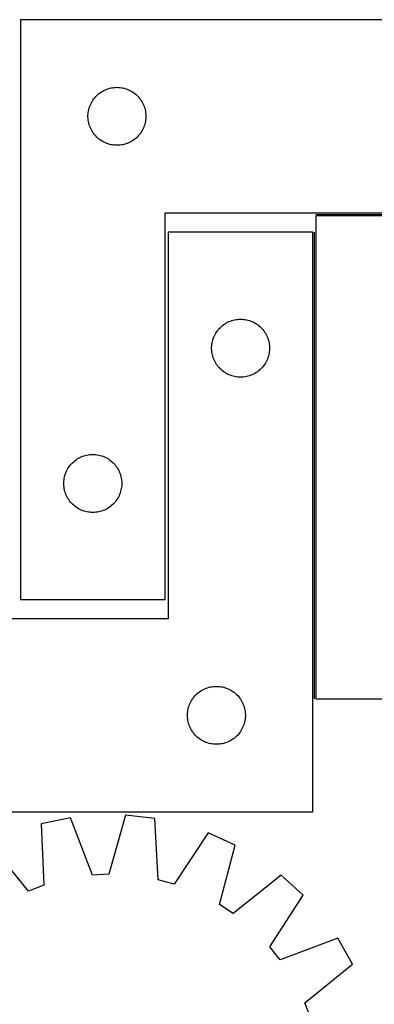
# Model space of a CAD drawing. Header units: millimetres. Extents: x 7 to 1493, y 7 to 2993.
# Tile 12 of 15: x 650 to 834, y 2479 to 2989. Entities that reach past the tile are written whole.
import ezdxf

# ---------------------------------------------------------------- set-up
doc = ezdxf.new("R2010")
doc.units = ezdxf.units.MM
doc.layers.add('COMMON', color=5, linetype='CONTINUOUS', true_color=0x0000ff)
doc.layers.add('CUT', color=7, linetype='CONTINUOUS', true_color=0x000000)

msp = doc.modelspace()

# ---------------------------------------------------------------- linework, layer by layer
at = {"layer": 'COMMON'}
for p, q in [((803.337433, 2887.766143), (900.300436, 2887.766143)), ((802.587433, 2637.016143), (802.587433, 2878.512969))]:
    msp.add_line(p, q, dxfattribs=at)
at = {"layer": 'CUT'}
for p, q in [((650.300436, 2988.516144), (650.300436, 2688.516144)), ((900.300436, 2988.516144), (650.300436, 2988.516144)), ((690.991294, 2950.277941), (691.609119, 2950.741569)), ((691.609119, 2950.741569), (692.249993, 2951.172777)), ((692.249993, 2951.172777), (692.912215, 2951.570423)), ((692.912215, 2951.570423), (693.594029, 2951.93345)), ((693.594029, 2951.93345), (694.293627, 2952.260898)), ((694.293627, 2952.260898), (695.009155, 2952.551896)), ((695.009155, 2952.551896), (695.738713, 2952.805675)), ((695.738713, 2952.805675), (696.480369, 2953.02156)), ((696.480369, 2953.02156), (697.232155, 2953.198979)), ((697.232155, 2953.198979), (697.992077, 2953.337462)), ((697.992077, 2953.337462), (698.758121, 2953.436642)), ((698.758121, 2953.436642), (699.528255, 2953.496255)), ((699.528255, 2953.496255), (700.300436, 2953.516144)), ((700.300436, 2953.516144), (701.072617, 2953.496255)), ((701.072617, 2953.496255), (701.842751, 2953.436642)), ((701.842751, 2953.436642), (702.608795, 2953.337462)), ((702.608795, 2953.337462), (703.368717, 2953.198979)), ((703.368717, 2953.198979), (704.120503, 2953.02156)), ((704.120503, 2953.02156), (704.862158, 2952.805675)), ((704.862158, 2952.805675), (705.591717, 2952.551896)), ((705.591717, 2952.551896), (706.307244, 2952.260898)), ((706.307244, 2952.260898), (707.006843, 2951.93345)), ((707.006843, 2951.93345), (707.688657, 2951.570423)), ((707.688657, 2951.570423), (708.350879, 2951.172777)), ((708.350879, 2951.172777), (708.991752, 2950.741569)), ((708.991752, 2950.741569), (709.609578, 2950.277941)), ((686.714902, 2944.87486), (687.060254, 2945.565795)), ((687.060254, 2945.565795), (687.440716, 2946.238036)), ((687.440716, 2946.238036), (687.855281, 2946.8898)), ((687.855281, 2946.8898), (688.302847, 2947.519358)), ((688.302847, 2947.519358), (688.782229, 2948.125042)), ((688.782229, 2948.125042), (689.292155, 2948.705244)), ((689.292155, 2948.705244), (689.831274, 2949.258427)), ((689.831274, 2949.258427), (690.398154, 2949.783123)), ((690.398154, 2949.783123), (690.991294, 2950.277941)), ((709.609578, 2950.277941), (710.202718, 2949.783123)), ((710.202718, 2949.783123), (710.769598, 2949.258427)), ((710.769598, 2949.258427), (711.308716, 2948.705244)), ((711.308716, 2948.705244), (711.818643, 2948.125042)), ((711.818643, 2948.125042), (712.298025, 2947.519358)), ((712.298025, 2947.519358), (712.745591, 2946.8898)), ((712.745591, 2946.8898), (713.160155, 2946.238036)), ((713.160155, 2946.238036), (713.540618, 2945.565795)), ((713.540618, 2945.565795), (713.88597, 2944.87486)), ((685.345173, 2939.673776), (685.424596, 2940.442119)), ((685.424596, 2940.442119), (685.543467, 2941.205355)), ((685.543467, 2941.205355), (685.70147, 2941.96146)), ((685.70147, 2941.96146), (685.898188, 2942.708428)), ((685.898188, 2942.708428), (686.133097, 2943.44428)), ((686.133097, 2943.44428), (686.405576, 2944.167062)), ((686.405576, 2944.167062), (686.714902, 2944.87486)), ((713.88597, 2944.87486), (714.195295, 2944.167062)), ((714.195295, 2944.167062), (714.467774, 2943.44428)), ((714.467774, 2943.44428), (714.702684, 2942.708428)), ((714.702684, 2942.708428), (714.899401, 2941.96146)), ((714.899401, 2941.96146), (715.057405, 2941.205355)), ((715.057405, 2941.205355), (715.176276, 2940.442119)), ((715.176276, 2940.442119), (715.255699, 2939.673776)), ((685.305409, 2938.902363), (685.345173, 2939.673776)), ((685.305409, 2938.129925), (685.305409, 2938.902363)), ((685.345173, 2937.358512), (685.305409, 2938.129925)), ((685.424596, 2936.590169), (685.345173, 2937.358512)), ((685.543467, 2935.826933), (685.424596, 2936.590169)), ((685.70147, 2935.070828), (685.543467, 2935.826933)), ((685.898188, 2934.323859), (685.70147, 2935.070828)), ((714.899401, 2935.070828), (714.702684, 2934.323859)), ((715.057405, 2935.826933), (714.899401, 2935.070828)), ((715.176276, 2936.590169), (715.057405, 2935.826933)), ((715.255699, 2937.358512), (715.176276, 2936.590169)), ((715.255699, 2939.673776), (715.295463, 2938.902363)), ((715.295463, 2938.129925), (715.255699, 2937.358512)), ((715.295463, 2938.902363), (715.295463, 2938.129925)), ((686.133097, 2933.588008), (685.898188, 2934.323859)), ((686.405576, 2932.865226), (686.133097, 2933.588008)), ((686.714902, 2932.157428), (686.405576, 2932.865226)), ((687.060254, 2931.466493), (686.714902, 2932.157428)), ((687.440716, 2930.794252), (687.060254, 2931.466493)), ((687.855281, 2930.142488), (687.440716, 2930.794252)), ((688.302847, 2929.51293), (687.855281, 2930.142488)), ((712.745591, 2930.142488), (712.298025, 2929.51293)), ((713.160155, 2930.794252), (712.745591, 2930.142488)), ((713.540618, 2931.466493), (713.160155, 2930.794252)), ((713.88597, 2932.157428), (713.540618, 2931.466493)), ((714.195295, 2932.865226), (713.88597, 2932.157428)), ((714.467774, 2933.588008), (714.195295, 2932.865226)), ((714.702684, 2934.323859), (714.467774, 2933.588008)), ((688.782229, 2928.907246), (688.302847, 2929.51293)), ((689.292155, 2928.327044), (688.782229, 2928.907246)), ((689.831274, 2927.773861), (689.292155, 2928.327044)), ((690.398154, 2927.249165), (689.831274, 2927.773861)), ((690.991294, 2926.754347), (690.398154, 2927.249165)), ((691.609119, 2926.290719), (690.991294, 2926.754347)), ((692.249993, 2925.859511), (691.609119, 2926.290719)), ((692.912215, 2925.461865), (692.249993, 2925.859511)), ((693.594029, 2925.098838), (692.912215, 2925.461865)), ((694.293627, 2924.77139), (693.594029, 2925.098838)), ((707.006843, 2925.098838), (706.307244, 2924.77139)), ((707.688657, 2925.461865), (707.006843, 2925.098838)), ((708.350879, 2925.859511), (707.688657, 2925.461865)), ((708.991752, 2926.290719), (708.350879, 2925.859511)), ((709.609578, 2926.754347), (708.991752, 2926.290719)), ((710.202718, 2927.249165), (709.609578, 2926.754347)), ((710.769598, 2927.773861), (710.202718, 2927.249165)), ((711.308716, 2928.327044), (710.769598, 2927.773861)), ((711.818643, 2928.907246), (711.308716, 2928.327044)), ((712.298025, 2929.51293), (711.818643, 2928.907246)), ((695.009155, 2924.480392), (694.293627, 2924.77139)), ((695.738713, 2924.226613), (695.009155, 2924.480392)), ((696.480369, 2924.010728), (695.738713, 2924.226613)), ((697.232155, 2923.833309), (696.480369, 2924.010728)), ((697.992077, 2923.694825), (697.232155, 2923.833309)), ((698.758121, 2923.595646), (697.992077, 2923.694825)), ((699.528255, 2923.536033), (698.758121, 2923.595646)), ((700.300436, 2923.516144), (699.528255, 2923.536033)), ((701.072617, 2923.536033), (700.300436, 2923.516144)), ((701.842751, 2923.595646), (701.072617, 2923.536033)), ((702.608795, 2923.694825), (701.842751, 2923.595646)), ((703.368717, 2923.833309), (702.608795, 2923.694825)), ((704.120503, 2924.010728), (703.368717, 2923.833309)), ((704.862158, 2924.226613), (704.120503, 2924.010728)), ((705.591717, 2924.480392), (704.862158, 2924.226613)), ((706.307244, 2924.77139), (705.591717, 2924.480392)), ((725.300436, 2688.516144), (725.300436, 2888.516144)), ((725.300436, 2888.516144), (900.300436, 2888.516144)), ((903.337433, 2887.016143), (803.337433, 2887.016143)), ((803.337433, 2887.016143), (803.337433, 2637.016143)), ((801.837432, 2878.512969), (726.837432, 2878.512969)), ((726.837432, 2878.512969), (726.837432, 2678.512969)), ((801.837432, 2578.512969), (801.837432, 2878.512969)), ((760.517366, 2833.018385), (761.269151, 2833.195805)), ((761.269151, 2833.195805), (762.029074, 2833.334288)), ((762.029074, 2833.334288), (762.795117, 2833.433468)), ((762.795117, 2833.433468), (763.565251, 2833.493081)), ((763.565251, 2833.493081), (764.337432, 2833.512969)), ((764.337432, 2833.512969), (765.109614, 2833.493081)), ((765.109614, 2833.493081), (765.879747, 2833.433468)), ((765.879747, 2833.433468), (766.645791, 2833.334288)), ((766.645791, 2833.334288), (767.405713, 2833.195805)), ((767.405713, 2833.195805), (768.157499, 2833.018385)), ((752.339844, 2827.516184), (752.819226, 2828.121867)), ((752.819226, 2828.121867), (753.329152, 2828.702069)), ((753.329152, 2828.702069), (753.86827, 2829.255252)), ((753.86827, 2829.255252), (754.435151, 2829.779948)), ((754.435151, 2829.779948), (755.02829, 2830.274766)), ((755.02829, 2830.274766), (755.646116, 2830.738394)), ((755.646116, 2830.738394), (756.28699, 2831.169603)), ((756.28699, 2831.169603), (756.949211, 2831.567248)), ((756.949211, 2831.567248), (757.631026, 2831.930276)), ((757.631026, 2831.930276), (758.330624, 2832.257723)), ((758.330624, 2832.257723), (759.046151, 2832.548722)), ((759.046151, 2832.548722), (759.77571, 2832.8025)), ((759.77571, 2832.8025), (760.517366, 2833.018385)), ((768.157499, 2833.018385), (768.899155, 2832.8025)), ((768.899155, 2832.8025), (769.628714, 2832.548722)), ((769.628714, 2832.548722), (770.344241, 2832.257723)), ((770.344241, 2832.257723), (771.043839, 2831.930276)), ((771.043839, 2831.930276), (771.725653, 2831.567248)), ((771.725653, 2831.567248), (772.387875, 2831.169603)), ((772.387875, 2831.169603), (773.028749, 2830.738394)), ((773.028749, 2830.738394), (773.646575, 2830.274766)), ((773.646575, 2830.274766), (774.239714, 2829.779948)), ((774.239714, 2829.779948), (774.806595, 2829.255252)), ((774.806595, 2829.255252), (775.345713, 2828.702069)), ((775.345713, 2828.702069), (775.855639, 2828.121867)), ((775.855639, 2828.121867), (776.335021, 2827.516184)), ((749.935184, 2822.705254), (750.170094, 2823.441105)), ((750.170094, 2823.441105), (750.442573, 2824.163888)), ((750.442573, 2824.163888), (750.751899, 2824.871685)), ((750.751899, 2824.871685), (751.09725, 2825.562621)), ((751.09725, 2825.562621), (751.477713, 2826.234861)), ((751.477713, 2826.234861), (751.892277, 2826.886625)), ((751.892277, 2826.886625), (752.339844, 2827.516184)), ((776.335021, 2827.516184), (776.782588, 2826.886625)), ((776.782588, 2826.886625), (777.197152, 2826.234861)), ((777.197152, 2826.234861), (777.577614, 2825.562621)), ((777.577614, 2825.562621), (777.922966, 2824.871685)), ((777.922966, 2824.871685), (778.232292, 2824.163888)), ((778.232292, 2824.163888), (778.504771, 2823.441105)), ((778.504771, 2823.441105), (778.739681, 2822.705254)), ((749.342405, 2818.899188), (749.38217, 2819.670601)), ((749.342405, 2818.126751), (749.342405, 2818.899188)), ((749.38217, 2817.355337), (749.342405, 2818.126751)), ((749.38217, 2819.670601), (749.461592, 2820.438945)), ((749.461592, 2820.438945), (749.580463, 2821.202181)), ((749.580463, 2821.202181), (749.738467, 2821.958286)), ((749.738467, 2821.958286), (749.935184, 2822.705254)), ((778.739681, 2822.705254), (778.936398, 2821.958286)), ((778.936398, 2821.958286), (779.094402, 2821.202181)), ((779.094402, 2821.202181), (779.213273, 2820.438945)), ((779.213273, 2820.438945), (779.292695, 2819.670601)), ((779.292695, 2819.670601), (779.332459, 2818.899188)), ((779.332459, 2818.126751), (779.292695, 2817.355337)), ((779.332459, 2818.899188), (779.332459, 2818.126751)), ((749.461592, 2816.586994), (749.38217, 2817.355337)), ((749.580463, 2815.823758), (749.461592, 2816.586994)), ((749.738467, 2815.067653), (749.580463, 2815.823758)), ((749.935184, 2814.320685), (749.738467, 2815.067653)), ((750.170094, 2813.584834), (749.935184, 2814.320685)), ((750.442573, 2812.862051), (750.170094, 2813.584834)), ((750.751899, 2812.154254), (750.442573, 2812.862051)), ((778.232292, 2812.862051), (777.922966, 2812.154254)), ((778.504771, 2813.584834), (778.232292, 2812.862051)), ((778.739681, 2814.320685), (778.504771, 2813.584834)), ((778.936398, 2815.067653), (778.739681, 2814.320685)), ((779.094402, 2815.823758), (778.936398, 2815.067653)), ((779.213273, 2816.586994), (779.094402, 2815.823758)), ((779.292695, 2817.355337), (779.213273, 2816.586994)), ((751.09725, 2811.463318), (750.751899, 2812.154254)), ((751.477713, 2810.791077), (751.09725, 2811.463318)), ((751.892277, 2810.139314), (751.477713, 2810.791077)), ((752.339844, 2809.509755), (751.892277, 2810.139314)), ((752.819226, 2808.904072), (752.339844, 2809.509755)), ((753.329152, 2808.323869), (752.819226, 2808.904072)), ((753.86827, 2807.770687), (753.329152, 2808.323869)), ((754.435151, 2807.24599), (753.86827, 2807.770687)), ((774.806595, 2807.770687), (774.239714, 2807.24599)), ((775.345713, 2808.323869), (774.806595, 2807.770687)), ((775.855639, 2808.904072), (775.345713, 2808.323869)), ((776.335021, 2809.509755), (775.855639, 2808.904072)), ((776.782588, 2810.139314), (776.335021, 2809.509755)), ((777.197152, 2810.791077), (776.782588, 2810.139314)), ((777.577614, 2811.463318), (777.197152, 2810.791077)), ((777.922966, 2812.154254), (777.577614, 2811.463318)), ((755.02829, 2806.751172), (754.435151, 2807.24599)), ((755.646116, 2806.287544), (755.02829, 2806.751172)), ((756.28699, 2805.856336), (755.646116, 2806.287544)), ((756.949211, 2805.458691), (756.28699, 2805.856336)), ((757.631026, 2805.095663), (756.949211, 2805.458691)), ((758.330624, 2804.768216), (757.631026, 2805.095663)), ((759.046151, 2804.477217), (758.330624, 2804.768216)), ((759.77571, 2804.223439), (759.046151, 2804.477217)), ((760.517366, 2804.007554), (759.77571, 2804.223439)), ((761.269151, 2803.830134), (760.517366, 2804.007554)), ((762.029074, 2803.691651), (761.269151, 2803.830134)), ((762.795117, 2803.592471), (762.029074, 2803.691651)), ((763.565251, 2803.532858), (762.795117, 2803.592471)), ((764.337432, 2803.512969), (763.565251, 2803.532858)), ((765.109614, 2803.532858), (764.337432, 2803.512969)), ((765.879747, 2803.592471), (765.109614, 2803.532858)), ((766.645791, 2803.691651), (765.879747, 2803.592471)), ((767.405713, 2803.830134), (766.645791, 2803.691651)), ((768.157499, 2804.007554), (767.405713, 2803.830134)), ((768.899155, 2804.223439), (768.157499, 2804.007554)), ((769.628714, 2804.477217), (768.899155, 2804.223439)), ((770.344241, 2804.768216), (769.628714, 2804.477217)), ((771.043839, 2805.095663), (770.344241, 2804.768216)), ((771.725653, 2805.458691), (771.043839, 2805.095663)), ((772.387875, 2805.856336), (771.725653, 2805.458691)), ((773.028749, 2806.287544), (772.387875, 2805.856336)), ((773.646575, 2806.751172), (773.028749, 2806.287544)), ((774.239714, 2807.24599), (773.646575, 2806.751172)), ((680.412215, 2761.570423), (681.094029, 2761.93345)), ((681.094029, 2761.93345), (681.793627, 2762.260898)), ((681.793627, 2762.260898), (682.509155, 2762.551896)), ((682.509155, 2762.551896), (683.238713, 2762.805675)), ((683.238713, 2762.805675), (683.980369, 2763.02156)), ((683.980369, 2763.02156), (684.732155, 2763.198979)), ((684.732155, 2763.198979), (685.492077, 2763.337462)), ((685.492077, 2763.337462), (686.258121, 2763.436642)), ((686.258121, 2763.436642), (687.028255, 2763.496255)), ((687.028255, 2763.496255), (687.800436, 2763.516144)), ((687.800436, 2763.516144), (688.572617, 2763.496255)), ((688.572617, 2763.496255), (689.342751, 2763.436642)), ((689.342751, 2763.436642), (690.108795, 2763.337462)), ((690.108795, 2763.337462), (690.868717, 2763.198979)), ((690.868717, 2763.198979), (691.620503, 2763.02156)), ((691.620503, 2763.02156), (692.362158, 2762.805675)), ((692.362158, 2762.805675), (693.091717, 2762.551896)), ((693.091717, 2762.551896), (693.807244, 2762.260898)), ((693.807244, 2762.260898), (694.506843, 2761.93345)), ((694.506843, 2761.93345), (695.188657, 2761.570423)), ((674.940716, 2756.238036), (675.355281, 2756.8898)), ((675.355281, 2756.8898), (675.802847, 2757.519358)), ((675.802847, 2757.519358), (676.282229, 2758.125042)), ((676.282229, 2758.125042), (676.792155, 2758.705244)), ((676.792155, 2758.705244), (677.331274, 2759.258427)), ((677.331274, 2759.258427), (677.898154, 2759.783123)), ((677.898154, 2759.783123), (678.491294, 2760.277941)), ((678.491294, 2760.277941), (679.109119, 2760.741569)), ((679.109119, 2760.741569), (679.749993, 2761.172777)), ((679.749993, 2761.172777), (680.412215, 2761.570423)), ((695.188657, 2761.570423), (695.850879, 2761.172777)), ((695.850879, 2761.172777), (696.491752, 2760.741569)), ((696.491752, 2760.741569), (697.109578, 2760.277941)), ((697.109578, 2760.277941), (697.702718, 2759.783123)), ((697.702718, 2759.783123), (698.269598, 2759.258427)), ((698.269598, 2759.258427), (698.808716, 2758.705244)), ((698.808716, 2758.705244), (699.318643, 2758.125042)), ((699.318643, 2758.125042), (699.798025, 2757.519358)), ((699.798025, 2757.519358), (700.245591, 2756.8898)), ((700.245591, 2756.8898), (700.660155, 2756.238036)), ((673.043467, 2751.205355), (673.20147, 2751.96146)), ((673.20147, 2751.96146), (673.398188, 2752.708428)), ((673.398188, 2752.708428), (673.633097, 2753.44428)), ((673.633097, 2753.44428), (673.905576, 2754.167062)), ((673.905576, 2754.167062), (674.214902, 2754.87486)), ((674.214902, 2754.87486), (674.560254, 2755.565795)), ((674.560254, 2755.565795), (674.940716, 2756.238036)), ((700.660155, 2756.238036), (701.040618, 2755.565795)), ((701.040618, 2755.565795), (701.38597, 2754.87486)), ((701.38597, 2754.87486), (701.695295, 2754.167062)), ((701.695295, 2754.167062), (701.967774, 2753.44428)), ((701.967774, 2753.44428), (702.202684, 2752.708428)), ((702.202684, 2752.708428), (702.399401, 2751.96146)), ((702.399401, 2751.96146), (702.557405, 2751.205355)), ((672.805409, 2748.902363), (672.845173, 2749.673776)), ((672.805409, 2748.129925), (672.805409, 2748.902363)), ((672.845173, 2747.358512), (672.805409, 2748.129925)), ((672.845173, 2749.673776), (672.924596, 2750.442119)), ((672.924596, 2746.590169), (672.845173, 2747.358512)), ((672.924596, 2750.442119), (673.043467, 2751.205355)), ((673.043467, 2745.826933), (672.924596, 2746.590169)), ((702.557405, 2751.205355), (702.676276, 2750.442119)), ((702.676276, 2746.590169), (702.557405, 2745.826933)), ((702.676276, 2750.442119), (702.755699, 2749.673776)), ((702.755699, 2747.358512), (702.676276, 2746.590169)), ((702.755699, 2749.673776), (702.795463, 2748.902363)), ((702.795463, 2748.129925), (702.755699, 2747.358512)), ((702.795463, 2748.902363), (702.795463, 2748.129925)), ((673.20147, 2745.070828), (673.043467, 2745.826933)), ((673.398188, 2744.323859), (673.20147, 2745.070828)), ((673.633097, 2743.588008), (673.398188, 2744.323859)), ((673.905576, 2742.865226), (673.633097, 2743.588008)), ((674.214902, 2742.157428), (673.905576, 2742.865226)), ((674.560254, 2741.466493), (674.214902, 2742.157428)), ((674.940716, 2740.794252), (674.560254, 2741.466493)), ((701.040618, 2741.466493), (700.660155, 2740.794252)), ((701.38597, 2742.157428), (701.040618, 2741.466493)), ((701.695295, 2742.865226), (701.38597, 2742.157428)), ((701.967774, 2743.588008), (701.695295, 2742.865226)), ((702.202684, 2744.323859), (701.967774, 2743.588008)), ((702.399401, 2745.070828), (702.202684, 2744.323859)), ((702.557405, 2745.826933), (702.399401, 2745.070828)), ((675.355281, 2740.142488), (674.940716, 2740.794252)), ((675.802847, 2739.51293), (675.355281, 2740.142488)), ((676.282229, 2738.907246), (675.802847, 2739.51293)), ((676.792155, 2738.327044), (676.282229, 2738.907246)), ((677.331274, 2737.773861), (676.792155, 2738.327044)), ((677.898154, 2737.249165), (677.331274, 2737.773861)), ((678.491294, 2736.754347), (677.898154, 2737.249165)), ((679.109119, 2736.290719), (678.491294, 2736.754347)), ((679.749993, 2735.859511), (679.109119, 2736.290719)), ((696.491752, 2736.290719), (695.850879, 2735.859511)), ((697.109578, 2736.754347), (696.491752, 2736.290719)), ((697.702718, 2737.249165), (697.109578, 2736.754347)), ((698.269598, 2737.773861), (697.702718, 2737.249165)), ((698.808716, 2738.327044), (698.269598, 2737.773861)), ((699.318643, 2738.907246), (698.808716, 2738.327044)), ((699.798025, 2739.51293), (699.318643, 2738.907246)), ((700.245591, 2740.142488), (699.798025, 2739.51293)), ((700.660155, 2740.794252), (700.245591, 2740.142488)), ((680.412215, 2735.461865), (679.749993, 2735.859511)), ((681.094029, 2735.098838), (680.412215, 2735.461865)), ((681.793627, 2734.77139), (681.094029, 2735.098838)), ((682.509155, 2734.480392), (681.793627, 2734.77139)), ((683.238713, 2734.226613), (682.509155, 2734.480392)), ((683.980369, 2734.010728), (683.238713, 2734.226613)), ((684.732155, 2733.833309), (683.980369, 2734.010728)), ((685.492077, 2733.694825), (684.732155, 2733.833309)), ((686.258121, 2733.595646), (685.492077, 2733.694825)), ((687.028255, 2733.536033), (686.258121, 2733.595646)), ((687.800436, 2733.516144), (687.028255, 2733.536033)), ((688.572617, 2733.536033), (687.800436, 2733.516144)), ((689.342751, 2733.595646), (688.572617, 2733.536033)), ((690.108795, 2733.694825), (689.342751, 2733.595646)), ((690.868717, 2733.833309), (690.108795, 2733.694825)), ((691.620503, 2734.010728), (690.868717, 2733.833309)), ((692.362158, 2734.226613), (691.620503, 2734.010728)), ((693.091717, 2734.480392), (692.362158, 2734.226613)), ((693.807244, 2734.77139), (693.091717, 2734.480392)), ((694.506843, 2735.098838), (693.807244, 2734.77139)), ((695.188657, 2735.461865), (694.506843, 2735.098838)), ((695.850879, 2735.859511), (695.188657, 2735.461865)), ((650.300436, 2688.516144), (725.300436, 2688.516144)), ((726.837432, 2678.512969), (551.837432, 2678.512969)), ((741.36827, 2639.255252), (741.935151, 2639.779948)), ((741.935151, 2639.779948), (742.52829, 2640.274766)), ((742.52829, 2640.274766), (743.146116, 2640.738394)), ((743.146116, 2640.738394), (743.78699, 2641.169603)), ((743.78699, 2641.169603), (744.449211, 2641.567248)), ((744.449211, 2641.567248), (745.131026, 2641.930276)), ((745.131026, 2641.930276), (745.830624, 2642.257723)), ((745.830624, 2642.257723), (746.546151, 2642.548722)), ((746.546151, 2642.548722), (747.27571, 2642.8025)), ((747.27571, 2642.8025), (748.017366, 2643.018385)), ((748.017366, 2643.018385), (748.769151, 2643.195805)), ((748.769151, 2643.195805), (749.529074, 2643.334288)), ((749.529074, 2643.334288), (750.295117, 2643.433468)), ((750.295117, 2643.433468), (751.065251, 2643.493081)), ((751.065251, 2643.493081), (751.837432, 2643.512969)), ((751.837432, 2643.512969), (752.609614, 2643.493081)), ((752.609614, 2643.493081), (753.379747, 2643.433468)), ((753.379747, 2643.433468), (754.145791, 2643.334288)), ((754.145791, 2643.334288), (754.905713, 2643.195805)), ((754.905713, 2643.195805), (755.657499, 2643.018385)), ((755.657499, 2643.018385), (756.399155, 2642.8025)), ((756.399155, 2642.8025), (757.128714, 2642.548722)), ((757.128714, 2642.548722), (757.844241, 2642.257723)), ((757.844241, 2642.257723), (758.543839, 2641.930276)), ((758.543839, 2641.930276), (759.225653, 2641.567248)), ((759.225653, 2641.567248), (759.887875, 2641.169603)), ((759.887875, 2641.169603), (760.528749, 2640.738394)), ((760.528749, 2640.738394), (761.146575, 2640.274766)), ((761.146575, 2640.274766), (761.739714, 2639.779948)), ((761.739714, 2639.779948), (762.306595, 2639.255252)), ((737.942573, 2634.163888), (738.251899, 2634.871685)), ((738.251899, 2634.871685), (738.59725, 2635.562621)), ((738.59725, 2635.562621), (738.977713, 2636.234861)), ((738.977713, 2636.234861), (739.392277, 2636.886625)), ((739.392277, 2636.886625), (739.839844, 2637.516184)), ((739.839844, 2637.516184), (740.319226, 2638.121867)), ((740.319226, 2638.121867), (740.829152, 2638.702069)), ((740.829152, 2638.702069), (741.36827, 2639.255252)), ((762.306595, 2639.255252), (762.845713, 2638.702069)), ((762.845713, 2638.702069), (763.355639, 2638.121867)), ((763.355639, 2638.121867), (763.835021, 2637.516184)), ((763.835021, 2637.516184), (764.282588, 2636.886625)), ((764.282588, 2636.886625), (764.697152, 2636.234861)), ((764.697152, 2636.234861), (765.077614, 2635.562621)), ((765.077614, 2635.562621), (765.422966, 2634.871685)), ((765.422966, 2634.871685), (765.732292, 2634.163888)), ((803.337433, 2637.016143), (1103.337433, 2637.016143)), ((736.842405, 2628.899188), (736.88217, 2629.670601)), ((736.88217, 2629.670601), (736.961592, 2630.438945)), ((736.961592, 2630.438945), (737.080463, 2631.202181)), ((737.080463, 2631.202181), (737.238467, 2631.958286)), ((737.238467, 2631.958286), (737.435184, 2632.705254)), ((737.435184, 2632.705254), (737.670094, 2633.441105)), ((737.670094, 2633.441105), (737.942573, 2634.163888)), ((765.732292, 2634.163888), (766.004771, 2633.441105)), ((766.004771, 2633.441105), (766.239681, 2632.705254)), ((766.239681, 2632.705254), (766.436398, 2631.958286)), ((766.436398, 2631.958286), (766.594402, 2631.202181)), ((766.594402, 2631.202181), (766.713273, 2630.438945)), ((766.713273, 2630.438945), (766.792695, 2629.670601)), ((766.792695, 2629.670601), (766.832459, 2628.899188)), ((736.842405, 2628.126751), (736.842405, 2628.899188)), ((736.88217, 2627.355337), (736.842405, 2628.126751)), ((736.961592, 2626.586994), (736.88217, 2627.355337)), ((737.080463, 2625.823758), (736.961592, 2626.586994)), ((737.238467, 2625.067653), (737.080463, 2625.823758)), ((737.435184, 2624.320685), (737.238467, 2625.067653)), ((737.670094, 2623.584834), (737.435184, 2624.320685)), ((766.239681, 2624.320685), (766.004771, 2623.584834)), ((766.436398, 2625.067653), (766.239681, 2624.320685)), ((766.594402, 2625.823758), (766.436398, 2625.067653)), ((766.713273, 2626.586994), (766.594402, 2625.823758)), ((766.792695, 2627.355337), (766.713273, 2626.586994)), ((766.832459, 2628.126751), (766.792695, 2627.355337)), ((766.832459, 2628.899188), (766.832459, 2628.126751)), ((737.942573, 2622.862051), (737.670094, 2623.584834)), ((738.251899, 2622.154254), (737.942573, 2622.862051)), ((738.59725, 2621.463318), (738.251899, 2622.154254)), ((738.977713, 2620.791077), (738.59725, 2621.463318)), ((739.392277, 2620.139314), (738.977713, 2620.791077)), ((739.839844, 2619.509755), (739.392277, 2620.139314)), ((740.319226, 2618.904072), (739.839844, 2619.509755)), ((763.835021, 2619.509755), (763.355639, 2618.904072)), ((764.282588, 2620.139314), (763.835021, 2619.509755)), ((764.697152, 2620.791077), (764.282588, 2620.139314)), ((765.077614, 2621.463318), (764.697152, 2620.791077)), ((765.422966, 2622.154254), (765.077614, 2621.463318)), ((765.732292, 2622.862051), (765.422966, 2622.154254)), ((766.004771, 2623.584834), (765.732292, 2622.862051)), ((740.829152, 2618.323869), (740.319226, 2618.904072)), ((741.36827, 2617.770687), (740.829152, 2618.323869)), ((741.935151, 2617.24599), (741.36827, 2617.770687)), ((742.52829, 2616.751172), (741.935151, 2617.24599)), ((743.146116, 2616.287544), (742.52829, 2616.751172)), ((743.78699, 2615.856336), (743.146116, 2616.287544)), ((744.449211, 2615.458691), (743.78699, 2615.856336)), ((745.131026, 2615.095663), (744.449211, 2615.458691)), ((745.830624, 2614.768216), (745.131026, 2615.095663)), ((746.546151, 2614.477217), (745.830624, 2614.768216)), ((747.27571, 2614.223439), (746.546151, 2614.477217)), ((748.017366, 2614.007554), (747.27571, 2614.223439)), ((748.769151, 2613.830134), (748.017366, 2614.007554)), ((755.657499, 2614.007554), (754.905713, 2613.830134)), ((756.399155, 2614.223439), (755.657499, 2614.007554)), ((757.128714, 2614.477217), (756.399155, 2614.223439)), ((757.844241, 2614.768216), (757.128714, 2614.477217)), ((758.543839, 2615.095663), (757.844241, 2614.768216)), ((759.225653, 2615.458691), (758.543839, 2615.095663)), ((759.887875, 2615.856336), (759.225653, 2615.458691)), ((760.528749, 2616.287544), (759.887875, 2615.856336)), ((761.146575, 2616.751172), (760.528749, 2616.287544)), ((761.739714, 2617.24599), (761.146575, 2616.751172)), ((762.306595, 2617.770687), (761.739714, 2617.24599)), ((762.845713, 2618.323869), (762.306595, 2617.770687)), ((763.355639, 2618.904072), (762.845713, 2618.323869)), ((749.529074, 2613.691651), (748.769151, 2613.830134)), ((750.295117, 2613.592471), (749.529074, 2613.691651)), ((751.065251, 2613.532858), (750.295117, 2613.592471)), ((751.837432, 2613.512969), (751.065251, 2613.532858)), ((752.609614, 2613.532858), (751.837432, 2613.512969)), ((753.379747, 2613.592471), (752.609614, 2613.532858)), ((754.145791, 2613.691651), (753.379747, 2613.592471)), ((754.905713, 2613.830134), (754.145791, 2613.691651)), ((551.837432, 2578.512969), (801.837432, 2578.512969)), ((676.191684, 2575.488201), (661.128172, 2572.354327)), ((687.610468, 2545.847248), (676.191684, 2575.488201)), ((704.697608, 2576.858637), (696.17492, 2546.258988)), ((719.992279, 2575.184248), (704.697608, 2576.858637)), ((721.692631, 2543.465428), (719.992279, 2575.184248)), ((661.128172, 2572.354327), (662.478426, 2540.618675)), ((747.526513, 2567.678795), (729.965143, 2541.210455)), ((761.555194, 2561.360043), (747.526513, 2567.678795)), ((654.460383, 2537.580526), (634.440915, 2562.242149)), ((753.37067, 2530.668215), (761.555194, 2561.360043)), ((696.17492, 2546.258988), (687.610468, 2545.847248)), ((729.965143, 2541.210455), (721.692631, 2543.465428)), ((785.422494, 2545.713387), (760.541472, 2525.967261)), ((796.811962, 2535.368796), (785.422494, 2545.713387)), ((662.478426, 2540.618675), (654.460383, 2537.580526)), ((779.54372, 2508.70829), (796.811962, 2535.368796)), ((760.541472, 2525.967261), (753.37067, 2530.668215)), ((814.67603, 2513.112541), (784.910883, 2502.021517)), ((822.311403, 2499.75471), (814.67603, 2513.112541)), ((784.910883, 2502.021517), (779.54372, 2508.70829)), ((797.649779, 2479.735242), (822.311403, 2499.75471)), ((800.687929, 2471.717199), (797.649779, 2479.735242))]:
    msp.add_line(p, q, dxfattribs=at)

doc.saveas('drawing.dxf')
